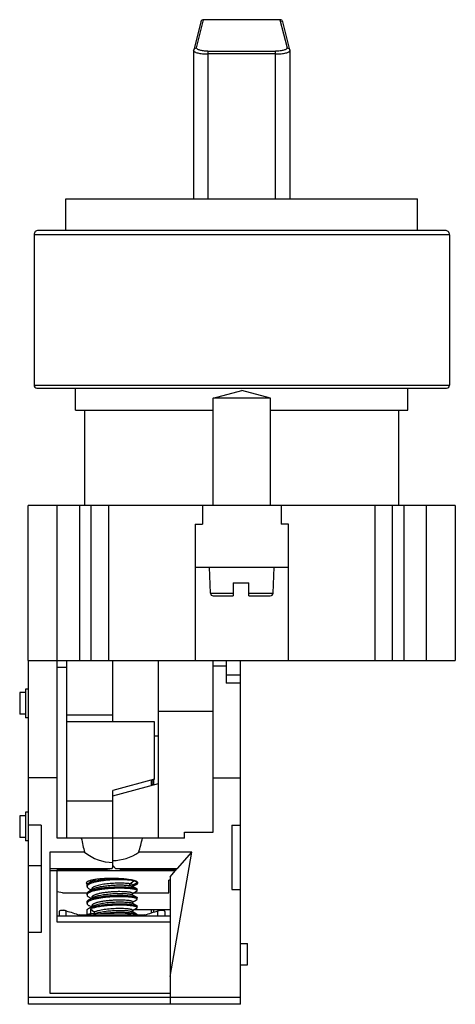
# Model space of a CAD drawing. Header units: millimetres. Extents: x 65.6 to 96, y 55.7 to 124.4.
import ezdxf

# ---------------------------------------------------------------- set-up
doc = ezdxf.new("R2010")
doc.units = ezdxf.units.MM
doc.header["$LTSCALE"] = 30.734
doc.layers.get('0').update_dxf_attribs({"linetype": 'CONTINUOUS'})

msp = doc.modelspace()

# ---------------------------------------------------------------- linework, layer by layer
at = {"color": 7, "linetype": 'Continuous'}
for p, q in [((77.93, 122.482), (78.428, 124.449)), ((78.396, 124.326), (78.428, 124.449)), ((83.753, 124.449), (78.428, 124.449)), ((83.753, 124.449), (83.786, 124.326)), ((83.753, 124.449), (84.251, 122.483)), ((78.106, 123.802), (77.736, 122.336)), ((78.234, 124.299), (78.106, 123.802)), ((77.73, 122.289), (77.736, 122.336)), ((77.73, 122.289), (77.73, 111.949)), ((84.445, 122.336), (84.45, 122.289)), ((84.45, 122.289), (84.45, 111.949)), ((78.73, 122.25), (78.73, 111.949)), ((78.73, 122.25), (83.45, 122.25)), ((83.45, 122.058), (78.73, 122.058)), ((83.45, 111.949), (83.45, 122.25)), ((68.815, 109.749), (68.815, 111.949)), ((68.815, 111.949), (93.365, 111.949)), ((93.365, 109.749), (93.365, 111.949)), ((66.59, 109.449), (66.59, 98.949)), ((95.59, 109.449), (66.59, 109.449)), ((95.29, 109.749), (66.89, 109.749)), ((95.59, 109.449), (95.59, 98.949)), ((66.59, 98.949), (95.59, 98.949)), ((66.79, 98.749), (95.39, 98.749)), ((69.49, 97.199), (69.49, 98.749)), ((79.09, 98.043), (81.09, 98.579)), ((83.09, 98.043), (81.09, 98.579)), ((92.69, 97.199), (92.69, 98.749)), ((79.09, 90.549), (79.09, 98.043)), ((83.09, 98.043), (79.09, 98.043)), ((83.09, 90.549), (83.09, 98.043)), ((69.49, 97.199), (79.09, 97.199)), ((70.14, 90.549), (70.14, 97.199)), ((83.09, 97.199), (92.69, 97.199)), ((92.04, 97.199), (92.04, 90.549)), ((66.19, 79.749), (66.19, 90.549)), ((95.994, 90.549), (66.19, 90.549)), ((68.19, 90.549), (68.19, 79.749)), ((69.79, 79.749), (69.79, 90.549)), ((70.59, 79.749), (70.59, 90.549)), ((71.79, 90.549), (71.79, 79.749)), ((78.34, 90.549), (78.34, 89.249)), ((83.84, 90.549), (83.84, 89.249)), ((90.39, 79.749), (90.39, 90.549)), ((91.59, 90.549), (91.59, 79.749)), ((92.39, 90.549), (92.39, 79.749)), ((93.994, 79.749), (93.994, 90.549)), ((95.994, 90.549), (95.994, 79.749)), ((77.84, 89.249), (77.84, 79.749)), ((77.84, 89.249), (78.34, 89.249)), ((84.34, 89.249), (83.84, 89.249)), ((84.34, 79.749), (84.34, 89.249)), ((77.84, 86.249), (84.34, 86.249)), ((78.904, 84.442), (78.84, 86.249)), ((83.277, 84.442), (83.34, 86.249)), ((80.49, 85.149), (80.49, 84.249)), ((80.49, 85.149), (81.59, 85.149)), ((81.59, 84.249), (81.59, 85.149)), ((78.904, 84.442), (80.49, 84.442)), ((79.103, 84.249), (80.49, 84.249)), ((81.59, 84.442), (83.277, 84.442)), ((81.59, 84.249), (83.078, 84.249)), ((66.19, 79.749), (95.994, 79.749)), ((66.2, 55.749), (66.2, 79.749)), ((68.2, 67.349), (68.2, 79.749)), ((68.89, 67.349), (68.89, 79.749)), ((72.09, 75.449), (72.09, 79.749)), ((75.29, 67.349), (75.29, 79.749)), ((79.09, 67.749), (79.09, 79.749)), ((79.99, 79.749), (79.99, 78.151)), ((80.99, 55.749), (80.99, 79.749)), ((68.89, 79.249), (68.2, 79.249)), ((79.99, 79.348), (79.09, 79.348)), ((79.99, 78.749), (80.99, 78.749)), ((65.99, 77.749), (65.99, 75.749)), ((66.2, 77.749), (65.99, 77.749)), ((80.99, 78.151), (79.99, 78.151)), ((65.59, 77.499), (65.59, 75.999)), ((65.99, 77.499), (65.59, 77.499)), ((65.99, 75.999), (65.59, 75.999)), ((66.2, 75.749), (65.99, 75.749)), ((68.89, 75.949), (72.09, 75.949)), ((79.09, 76.174), (75.29, 76.174)), ((74.99, 75.449), (68.89, 75.449)), ((74.99, 71.449), (74.99, 75.449)), ((75.29, 74.449), (74.99, 74.449)), ((68.2, 71.549), (66.2, 71.549)), ((74.99, 71.449), (72.09, 70.672)), ((79.09, 71.549), (80.99, 71.549)), ((72.09, 70.292), (75.29, 71.149)), ((74.79, 71.015), (74.79, 71.396)), ((74.94, 71.436), (74.94, 71.056)), ((72.09, 65.304), (72.09, 70.672)), ((68.89, 69.942), (72.09, 69.942)), ((65.59, 68.899), (65.59, 67.399)), ((65.99, 68.899), (65.59, 68.899)), ((65.99, 69.149), (65.99, 67.149)), ((66.2, 69.149), (65.99, 69.149)), ((67.1, 68.249), (66.2, 68.249)), ((67.1, 68.249), (67.1, 60.749)), ((80.39, 68.249), (80.99, 68.249)), ((80.39, 68.249), (80.39, 63.749)), ((65.99, 67.399), (65.59, 67.399)), ((77.09, 67.349), (68.2, 67.349)), ((77.09, 67.749), (79.09, 67.749)), ((77.09, 67.349), (77.09, 67.749)), ((66.2, 67.149), (65.99, 67.149)), ((67.7, 66.354), (67.7, 56.529)), ((70.122, 66.354), (67.7, 66.354)), ((77.598, 66.372), (73.906, 66.372)), ((76.09, 57.69), (77.598, 66.372)), ((76.612, 65.229), (77.598, 66.372)), ((67.1, 65.414), (66.2, 65.414)), ((72.01, 65.212), (72.09, 65.304)), ((72.269, 65.229), (72.09, 65.436)), ((72.01, 65.212), (67.7, 65.212)), ((67.7, 65.087), (76.471, 65.087)), ((68.2, 61.492), (68.2, 65.139)), ((71.59, 65.139), (68.2, 65.139)), ((72.01, 65.212), (71.59, 65.139)), ((72.59, 65.173), (72.269, 65.229)), ((72.269, 65.229), (76.612, 65.229)), ((72.59, 65.173), (76.546, 65.173)), ((76.09, 64.646), (76.59, 65.225)), ((76.09, 64.646), (76.09, 55.749)), ((76.612, 65.229), (76.59, 65.225)), ((70.29, 63.973), (70.29, 64.071)), ((70.743, 64.397), (70.432, 64.228)), ((70.486, 64.376), (70.595, 64.317)), ((70.615, 64.378), (70.615, 64.328)), ((73.274, 64.157), (73.556, 64.371)), ((73.274, 64.034), (73.274, 64.157)), ((73.556, 63.877), (73.274, 64.034)), ((73.75, 63.82), (73.438, 63.989)), ((73.465, 64.068), (73.749, 64.223)), ((73.465, 63.975), (73.465, 64.083)), ((73.79, 64.268), (73.79, 64.287)), ((76.09, 64.412), (75.99, 64.412)), ((75.99, 63.524), (75.99, 64.412)), ((68.59, 63.524), (68.2, 63.591)), ((68.59, 63.524), (70.308, 63.524)), ((70.29, 63.382), (70.29, 63.479)), ((70.74, 63.805), (70.429, 63.636)), ((70.429, 63.225), (70.595, 63.135)), ((70.43, 63.815), (70.595, 63.726)), ((70.743, 63.216), (70.432, 63.047)), ((70.616, 63.787), (70.616, 63.738)), ((73.751, 63.228), (73.439, 63.398)), ((73.465, 63.477), (73.751, 63.633)), ((73.465, 63.383), (73.465, 63.492)), ((73.551, 63.524), (75.99, 63.524)), ((73.79, 63.677), (73.79, 63.775)), ((80.39, 63.749), (80.99, 63.749)), ((70.29, 62.79), (70.29, 62.888)), ((70.431, 62.634), (70.595, 62.544)), ((70.743, 62.625), (70.432, 62.455)), ((70.616, 63.196), (70.616, 63.147)), ((70.616, 62.605), (70.616, 62.555)), ((73.75, 62.638), (73.438, 62.808)), ((73.465, 62.886), (73.75, 63.041)), ((73.465, 62.793), (73.465, 62.901)), ((73.79, 63.086), (73.79, 63.184)), ((73.79, 62.495), (73.79, 62.593)), ((76.09, 61.898), (68.2, 61.898)), ((68.34, 62.18), (68.34, 61.898)), ((68.84, 61.898), (68.84, 62.267)), ((70.29, 61.974), (70.289, 61.959)), ((70.29, 61.974), (70.29, 62.298)), ((70.29, 61.974), (70.29, 61.973)), ((70.525, 62.401), (70.807, 62.188)), ((70.525, 62.401), (70.525, 62.047)), ((70.79, 62.06), (73.29, 62.06)), ((70.807, 62.065), (70.799, 62.06)), ((70.807, 62.065), (70.807, 62.188)), ((70.916, 61.936), (70.922, 62.06)), ((73.165, 61.936), (73.159, 62.06)), ((73.749, 62.047), (73.438, 62.217)), ((73.465, 62.295), (73.749, 62.45)), ((73.465, 62.202), (73.465, 62.31)), ((76.09, 62.349), (73.564, 62.349)), ((73.79, 61.974), (73.79, 62.002)), ((73.792, 61.959), (73.79, 61.974)), ((73.79, 61.973), (73.79, 61.974)), ((74.79, 62.132), (74.79, 62.349)), ((74.94, 62.349), (74.94, 62.18)), ((75.24, 61.898), (75.24, 62.267)), ((75.74, 61.898), (75.74, 62.18)), ((76.09, 61.492), (68.2, 61.492)), ((67.1, 60.749), (66.2, 60.749)), ((80.99, 59.999), (81.49, 59.999)), ((81.49, 58.499), (81.49, 59.999)), ((80.99, 58.499), (81.49, 58.499)), ((67.7, 56.529), (76.09, 56.529)), ((66.2, 56.249), (80.99, 56.249)), ((80.99, 55.749), (66.2, 55.749))]:
    msp.add_line(p, q, dxfattribs=at)
for points in [[(84.445, 122.336), (84.232, 123.182), (83.947, 124.299)], [(74.79, 71.093), (74.791, 71.093), (74.807, 71.097), (74.828, 71.105), (74.856, 71.119), (74.885, 71.144), (74.91, 71.178), (74.927, 71.223), (74.93, 71.258)], [(74.93, 71.258), (74.926, 71.295), (74.909, 71.339), (74.883, 71.374), (74.854, 71.398), (74.835, 71.408)]]:
    msp.add_lwpolyline(points, dxfattribs=at)
for centre, radius, start, end in [((78.428, 124.249), 0.2, 89.88241, 165.53713), ((83.753, 124.249), 0.2, 14.4628, 90.11762), ((66.89, 109.449), 0.3, 89.99999, 180), ((95.29, 109.449), 0.3, 0, 90.00001), ((66.79, 98.949), 0.2, 180, 270), ((95.39, 98.949), 0.2, 270, 360), ((79.103, 84.449), 0.2, 182, 270), ((83.078, 84.449), 0.2, 270, 358), ((72.579, 54.243), 10.293, 92.05877, 92.99642), ((68.44, 62.18), 0.0993, 165.68735, 179.9329), ((68.241, 60.051), 2.296, 74.85292, 76.27243), ((69.662, 62.06), 0.775, 352.04871, 358.13483), ((13.669, 64.923), 57.193, 357.00973, 357.13058), ((130.412, 64.923), 57.193, 182.86942, 182.99028), ((75.84, 60.051), 2.296, 103.72692, 105.14663), ((75.641, 62.18), 0.0993, 0.06738, 14.31574)]:
    msp.add_arc(centre, radius, start, end, dxfattribs=at)
for centre, major_axis, ratio, start_param, end_param in [((72.09, 83.019), (0, 20.156), 0.173648, -3.821778, -3.738933), ((72.09, 83.604), (0, 20.156), 0.173648, -2.59628, -2.50894), ((72.09, 69.707), (0, 4.055), 0.863218, -3.738933, -3.141593), ((72.09, 69.838), (0, 4.055), 0.863218, -3.141593, -2.59628)]:
    msp.add_ellipse(centre, major_axis=major_axis, ratio=ratio, start_param=start_param, end_param=end_param, dxfattribs=at)
for points, knots in [([(77.73, 122.289), (77.73, 122.274), (77.745, 122.249), (77.774, 122.224), (77.822, 122.194), (77.904, 122.159), (78.027, 122.125), (78.177, 122.097), (78.348, 122.075), (78.535, 122.061), (78.665, 122.058), (78.73, 122.058)], [0, 0, 0, 0, 0.043387, 0.073076, 0.109568, 0.203366, 0.324217, 0.469426, 0.634455, 0.813654, 1, 1, 1, 1]), ([(77.736, 122.336), (77.746, 122.378), (77.798, 122.455), (77.887, 122.483), (77.93, 122.482)], [0, 0, 0, 0, 0.49382, 1, 1, 1, 1]), ([(78.73, 122.25), (78.627, 122.25), (78.477, 122.258), (78.288, 122.288), (78.168, 122.317), (78.069, 122.352), (77.985, 122.395), (77.932, 122.447), (77.931, 122.482)], [0, 0, 0, 0, 0.357473, 0.519235, 0.662319, 0.782629, 0.878223, 1, 1, 1, 1]), ([(84.251, 122.483), (84.249, 122.467), (84.235, 122.432), (84.186, 122.39), (84.112, 122.352), (84.014, 122.317), (83.895, 122.289), (83.757, 122.267), (83.607, 122.253), (83.503, 122.25), (83.45, 122.25)], [0, 0, 0, 0, 0.053457, 0.123797, 0.218688, 0.338214, 0.480656, 0.642174, 0.81753, 1, 1, 1, 1]), ([(83.45, 122.058), (83.58, 122.059), (83.767, 122.067), (84.004, 122.097), (84.154, 122.125), (84.277, 122.159), (84.359, 122.194), (84.407, 122.224), (84.436, 122.249), (84.45, 122.274), (84.45, 122.289)], [0, 0, 0, 0, 0.365472, 0.5305, 0.675717, 0.796581, 0.890407, 0.926914, 0.956607, 1, 1, 1, 1]), ([(84.251, 122.483), (84.294, 122.483), (84.383, 122.455), (84.435, 122.378), (84.445, 122.336)], [0, 0, 0, 0, 0.50645, 1, 1, 1, 1]), ([(74.93, 71.258), (74.93, 71.258), (74.93, 71.257), (74.927, 71.256), (74.92, 71.254), (74.91, 71.252), (74.895, 71.25), (74.875, 71.249), (74.852, 71.247), (74.824, 71.245), (74.804, 71.244), (74.794, 71.243)], [0, 0, 0, 0, 0.007866, 0.021501, 0.070508, 0.149811, 0.25957, 0.399674, 0.56993, 0.770118, 1, 1, 1, 1]), ([(72.04, 64.531), (71.923, 64.531), (71.694, 64.527), (71.36, 64.51), (71.052, 64.482), (70.818, 64.45), (70.653, 64.418), (70.548, 64.394), (70.457, 64.368), (70.381, 64.341), (70.321, 64.313), (70.282, 64.287), (70.26, 64.265), (70.246, 64.246), (70.24, 64.229), (70.24, 64.218)], [0, 0, 0, 0, 0.187667, 0.368334, 0.53533, 0.682547, 0.747087, 0.804832, 0.855352, 0.898341, 0.933685, 0.961591, 0.973009, 0.982987, 1, 1, 1, 1]), ([(70.24, 64.218), (70.24, 64.211), (70.245, 64.19), (70.269, 64.16), (70.294, 64.142), (70.309, 64.133)], [0, 0, 0, 0, 0.194003, 0.539943, 1, 1, 1, 1]), ([(70.29, 64.071), (70.29, 64.084), (70.298, 64.114), (70.327, 64.155), (70.373, 64.193), (70.411, 64.216), (70.432, 64.228)], [0, 0, 0, 0, 0.186247, 0.403388, 0.671612, 1, 1, 1, 1]), ([(70.317, 64.041), (70.309, 64.031), (70.296, 64.009), (70.29, 63.984), (70.29, 63.973)], [0, 0, 0, 0, 0.529569, 1, 1, 1, 1]), ([(70.29, 63.973), (70.29, 63.959), (70.298, 63.929), (70.327, 63.889), (70.372, 63.85), (70.409, 63.827), (70.43, 63.815)], [0, 0, 0, 0, 0.186921, 0.404989, 0.673131, 1, 1, 1, 1]), ([(72.04, 64.424), (71.84, 64.413), (71.548, 64.389), (71.173, 64.337), (70.925, 64.291), (70.711, 64.239), (70.557, 64.189), (70.457, 64.144), (70.398, 64.111), (70.351, 64.078), (70.326, 64.054), (70.317, 64.041)], [0, 0, 0, 0, 0.33573, 0.491758, 0.633795, 0.757968, 0.861256, 0.904454, 0.941862, 0.973563, 1, 1, 1, 1]), ([(70.429, 63.636), (70.467, 63.656), (70.554, 63.694), (70.703, 63.743), (70.879, 63.788), (71.08, 63.828), (71.302, 63.863), (71.624, 63.902), (71.872, 63.922), (72.04, 63.931)], [0, 0, 0, 0, 0.077819, 0.172985, 0.284215, 0.409539, 0.546583, 0.692656, 1, 1, 1, 1]), ([(70.432, 64.228), (70.469, 64.248), (70.557, 64.287), (70.706, 64.335), (70.882, 64.379), (71.161, 64.435), (71.55, 64.488), (71.873, 64.513), (72.04, 64.522)], [0, 0, 0, 0, 0.078259, 0.173665, 0.284935, 0.410226, 0.693099, 1, 1, 1, 1]), ([(70.621, 64.409), (70.62, 64.407), (70.617, 64.397), (70.616, 64.386), (70.616, 64.378)], [0, 0, 0, 0, 0.257332, 1, 1, 1, 1]), ([(73.274, 64.157), (73.264, 64.159), (73.244, 64.163), (73.2, 64.169), (73.112, 64.179), (72.972, 64.19), (72.786, 64.199), (72.581, 64.202), (72.361, 64.199), (72.133, 64.189), (71.902, 64.174), (71.675, 64.151), (71.457, 64.123), (71.255, 64.088), (71.074, 64.049), (70.918, 64.005), (70.807, 63.963), (70.735, 63.926), (70.693, 63.9), (70.659, 63.873), (70.635, 63.846), (70.619, 63.817), (70.616, 63.797), (70.616, 63.788)], [0, 0, 0, 0, 0.010958, 0.022698, 0.048245, 0.107025, 0.174798, 0.249743, 0.329929, 0.413317, 0.497744, 0.581025, 0.661056, 0.735808, 0.80338, 0.862268, 0.911355, 0.932006, 0.950013, 0.965438, 0.978529, 0.989782, 1, 1, 1, 1]), ([(70.74, 63.805), (70.77, 63.821), (70.838, 63.852), (70.953, 63.891), (71.087, 63.928), (71.299, 63.975), (71.595, 64.02), (71.905, 64.051), (72.162, 64.068), (72.413, 64.077), (72.655, 64.079), (72.881, 64.072), (73.029, 64.063), (73.159, 64.051), (73.238, 64.04), (73.274, 64.034)], [0, 0, 0, 0, 0.039516, 0.086875, 0.141522, 0.202658, 0.340282, 0.490203, 0.56645, 0.641704, 0.783777, 0.848037, 0.906179, 0.957122, 1, 1, 1, 1]), ([(70.743, 64.397), (70.753, 64.403), (70.797, 64.425), (70.843, 64.444), (70.88, 64.457)], [0, 0, 0, 0, 0.224712, 1, 1, 1, 1]), ([(73.803, 64.282), (73.791, 64.291), (73.763, 64.31), (73.712, 64.335), (73.65, 64.359), (73.544, 64.392), (73.386, 64.428), (73.167, 64.464), (72.915, 64.493), (72.536, 64.523), (72.242, 64.531), (72.04, 64.531)], [0, 0, 0, 0, 0.025409, 0.05667, 0.093959, 0.137233, 0.240969, 0.365612, 0.507934, 0.664059, 1, 1, 1, 1]), ([(73.556, 64.371), (73.514, 64.379), (73.421, 64.393), (73.271, 64.41), (73.1, 64.424), (72.838, 64.437), (72.483, 64.441), (72.191, 64.432), (72.04, 64.424)], [0, 0, 0, 0, 0.084781, 0.184803, 0.298453, 0.423913, 0.701725, 1, 1, 1, 1]), ([(72.04, 63.931), (72.191, 63.94), (72.483, 63.948), (72.896, 63.943), (73.208, 63.925), (73.421, 63.901), (73.514, 63.886), (73.556, 63.877)], [0, 0, 0, 0, 0.29828, 0.576107, 0.815132, 0.915171, 1, 1, 1, 1]), ([(73.465, 64.083), (73.465, 64.087), (73.462, 64.095), (73.452, 64.104), (73.436, 64.114), (73.405, 64.128), (73.35, 64.143), (73.302, 64.153), (73.274, 64.157)], [0, 0, 0, 0, 0.049288, 0.112868, 0.197981, 0.307536, 0.603314, 1, 1, 1, 1]), ([(73.274, 64.034), (73.292, 64.031), (73.326, 64.025), (73.372, 64.014), (73.409, 64.003), (73.43, 63.994), (73.438, 63.989)], [0, 0, 0, 0, 0.32545, 0.60021, 0.825067, 1, 1, 1, 1]), ([(73.469, 64.028), (73.497, 64.034), (73.551, 64.048), (73.625, 64.069), (73.689, 64.092), (73.743, 64.116), (73.785, 64.14), (73.816, 64.164), (73.835, 64.19), (73.84, 64.21), (73.84, 64.218)], [0, 0, 0, 0, 0.200277, 0.378821, 0.534901, 0.668192, 0.778925, 0.86839, 0.939784, 1, 1, 1, 1]), ([(73.556, 64.371), (73.574, 64.367), (73.608, 64.36), (73.655, 64.348), (73.696, 64.336), (73.729, 64.323), (73.755, 64.31), (73.775, 64.297), (73.787, 64.283), (73.79, 64.273), (73.79, 64.268)], [0, 0, 0, 0, 0.207647, 0.391354, 0.55045, 0.68464, 0.79431, 0.88064, 0.946755, 1, 1, 1, 1]), ([(73.79, 64.268), (73.79, 64.264), (73.788, 64.256), (73.78, 64.244), (73.767, 64.233), (73.756, 64.226), (73.749, 64.223)], [0, 0, 0, 0, 0.183172, 0.399151, 0.667998, 1, 1, 1, 1]), ([(73.84, 64.218), (73.84, 64.224), (73.839, 64.235), (73.828, 64.258), (73.814, 64.273), (73.803, 64.282)], [0, 0, 0, 0, 0.212945, 0.442699, 1, 1, 1, 1]), ([(70.29, 63.479), (70.29, 63.493), (70.298, 63.523), (70.326, 63.563), (70.371, 63.602), (70.408, 63.625), (70.429, 63.636)], [0, 0, 0, 0, 0.187502, 0.405723, 0.673581, 1, 1, 1, 1]), ([(70.318, 63.451), (70.309, 63.441), (70.296, 63.419), (70.29, 63.393), (70.29, 63.382)], [0, 0, 0, 0, 0.529599, 1, 1, 1, 1]), ([(70.29, 63.382), (70.29, 63.368), (70.298, 63.338), (70.326, 63.298), (70.371, 63.259), (70.408, 63.237), (70.429, 63.225)], [0, 0, 0, 0, 0.18815, 0.406311, 0.673701, 1, 1, 1, 1]), ([(72.04, 63.242), (71.84, 63.231), (71.547, 63.207), (71.172, 63.156), (70.924, 63.11), (70.71, 63.057), (70.556, 63.006), (70.456, 62.962), (70.397, 62.93), (70.351, 62.896), (70.326, 62.872), (70.316, 62.859)], [0, 0, 0, 0, 0.335958, 0.492031, 0.634117, 0.75835, 0.861554, 0.904628, 0.941905, 0.973538, 1, 1, 1, 1]), ([(72.04, 63.833), (71.939, 63.828), (71.74, 63.814), (71.448, 63.784), (71.174, 63.746), (70.926, 63.701), (70.712, 63.649), (70.558, 63.598), (70.458, 63.554), (70.399, 63.521), (70.352, 63.488), (70.327, 63.464), (70.318, 63.451)], [0, 0, 0, 0, 0.17008, 0.335478, 0.491384, 0.633362, 0.757599, 0.861026, 0.904265, 0.941703, 0.973461, 1, 1, 1, 1]), ([(70.432, 63.047), (70.47, 63.067), (70.557, 63.105), (70.706, 63.153), (70.883, 63.198), (71.162, 63.253), (71.466, 63.295), (71.788, 63.324), (71.956, 63.336), (72.04, 63.34)], [0, 0, 0, 0, 0.07825, 0.173626, 0.284939, 0.410275, 0.693115, 0.845093, 1, 1, 1, 1]), ([(73.465, 63.492), (73.465, 63.494), (73.464, 63.5), (73.459, 63.508), (73.45, 63.515), (73.432, 63.526), (73.401, 63.538), (73.354, 63.551), (73.294, 63.564), (73.222, 63.575), (73.139, 63.585), (73.008, 63.597), (72.823, 63.607), (72.579, 63.611), (72.315, 63.607), (72.04, 63.593), (71.765, 63.571), (71.5, 63.538), (71.256, 63.498), (71.071, 63.457), (70.94, 63.42), (70.857, 63.391), (70.785, 63.361), (70.725, 63.33), (70.678, 63.299), (70.643, 63.266), (70.621, 63.232), (70.616, 63.207), (70.616, 63.196)], [0, 0, 0, 0, 0.00261, 0.005678, 0.009495, 0.01421, 0.02657, 0.042992, 0.063461, 0.087875, 0.116065, 0.147781, 0.220502, 0.303309, 0.393188, 0.48678, 0.580572, 0.671113, 0.755033, 0.829398, 0.862243, 0.891854, 0.918024, 0.940613, 0.959657, 0.975418, 0.988494, 1, 1, 1, 1]), ([(70.742, 63.216), (70.777, 63.235), (70.859, 63.27), (70.997, 63.314), (71.16, 63.354), (71.416, 63.405), (71.768, 63.45), (72.131, 63.476), (72.424, 63.486), (72.634, 63.487), (72.828, 63.483), (73.003, 63.474), (73.154, 63.461), (73.277, 63.444), (73.361, 63.427), (73.412, 63.411), (73.431, 63.402), (73.439, 63.398)], [0, 0, 0, 0, 0.043515, 0.096671, 0.158566, 0.227925, 0.382702, 0.54666, 0.62721, 0.704185, 0.775743, 0.840187, 0.895974, 0.941759, 0.976584, 0.989722, 1, 1, 1, 1]), ([(73.79, 63.677), (73.79, 63.68), (73.789, 63.688), (73.782, 63.698), (73.771, 63.709), (73.749, 63.723), (73.711, 63.74), (73.653, 63.758), (73.579, 63.776), (73.491, 63.791), (73.389, 63.806), (73.274, 63.819), (73.147, 63.83), (72.958, 63.841), (72.588, 63.852), (72.263, 63.845), (72.04, 63.833)], [0, 0, 0, 0, 0.005923, 0.01272, 0.020962, 0.030966, 0.056831, 0.090896, 0.133176, 0.183452, 0.241341, 0.306354, 0.377892, 0.455302, 0.624831, 1, 1, 1, 1]), ([(72.04, 63.34), (72.139, 63.346), (72.333, 63.353), (72.618, 63.356), (72.885, 63.351), (73.129, 63.339), (73.342, 63.32), (73.496, 63.299), (73.599, 63.278), (73.66, 63.263), (73.71, 63.247), (73.739, 63.235), (73.751, 63.228)], [0, 0, 0, 0, 0.171627, 0.33821, 0.495108, 0.637938, 0.762753, 0.866237, 0.909147, 0.945828, 0.976118, 1, 1, 1, 1]), ([(73.79, 63.086), (73.79, 63.09), (73.789, 63.097), (73.782, 63.108), (73.771, 63.118), (73.749, 63.132), (73.711, 63.149), (73.653, 63.167), (73.579, 63.184), (73.491, 63.201), (73.389, 63.215), (73.274, 63.228), (73.147, 63.239), (72.958, 63.25), (72.702, 63.257), (72.377, 63.257), (72.154, 63.248), (72.04, 63.242)], [0, 0, 0, 0, 0.005931, 0.012704, 0.020908, 0.030874, 0.056682, 0.09073, 0.133028, 0.183336, 0.24125, 0.306265, 0.377794, 0.455195, 0.62474, 0.80863, 1, 1, 1, 1]), ([(73.556, 63.877), (73.595, 63.87), (73.649, 63.858), (73.713, 63.837), (73.739, 63.826), (73.75, 63.82)], [0, 0, 0, 0, 0.588446, 0.816431, 1, 1, 1, 1]), ([(73.75, 63.82), (73.756, 63.817), (73.767, 63.81), (73.78, 63.799), (73.788, 63.787), (73.79, 63.779), (73.79, 63.775)], [0, 0, 0, 0, 0.330584, 0.598937, 0.815439, 1, 1, 1, 1]), ([(73.751, 63.633), (73.757, 63.636), (73.768, 63.642), (73.78, 63.653), (73.788, 63.665), (73.79, 63.673), (73.79, 63.677)], [0, 0, 0, 0, 0.329662, 0.597315, 0.81387, 1, 1, 1, 1]), ([(73.751, 63.228), (73.757, 63.225), (73.767, 63.218), (73.78, 63.208), (73.788, 63.196), (73.79, 63.188), (73.79, 63.184)], [0, 0, 0, 0, 0.331241, 0.599398, 0.815336, 1, 1, 1, 1]), ([(70.29, 62.888), (70.29, 62.902), (70.298, 62.932), (70.327, 62.973), (70.373, 63.012), (70.411, 63.035), (70.432, 63.047)], [0, 0, 0, 0, 0.185833, 0.403369, 0.671891, 1, 1, 1, 1]), ([(70.316, 62.859), (70.308, 62.848), (70.296, 62.827), (70.29, 62.802), (70.29, 62.79)], [0, 0, 0, 0, 0.529216, 1, 1, 1, 1]), ([(70.29, 62.79), (70.29, 62.777), (70.298, 62.747), (70.327, 62.706), (70.372, 62.668), (70.41, 62.645), (70.431, 62.634)], [0, 0, 0, 0, 0.187106, 0.404504, 0.672302, 1, 1, 1, 1]), ([(70.432, 62.455), (70.47, 62.476), (70.557, 62.514), (70.706, 62.563), (70.882, 62.607), (71.162, 62.662), (71.466, 62.704), (71.788, 62.734), (71.956, 62.745), (72.04, 62.749)], [0, 0, 0, 0, 0.078296, 0.173713, 0.284991, 0.410283, 0.693126, 0.845101, 1, 1, 1, 1]), ([(72.04, 62.651), (71.889, 62.643), (71.597, 62.621), (71.241, 62.576), (70.98, 62.529), (70.809, 62.491), (70.659, 62.45), (70.567, 62.418), (70.525, 62.401)], [0, 0, 0, 0, 0.294723, 0.570831, 0.696332, 0.810755, 0.912439, 1, 1, 1, 1]), ([(73.465, 62.901), (73.465, 62.903), (73.464, 62.909), (73.459, 62.917), (73.45, 62.924), (73.432, 62.935), (73.401, 62.947), (73.354, 62.96), (73.295, 62.972), (73.223, 62.984), (73.14, 62.994), (73.009, 63.006), (72.823, 63.016), (72.58, 63.02), (72.316, 63.016), (72.041, 63.003), (71.766, 62.979), (71.501, 62.948), (71.257, 62.908), (71.072, 62.866), (70.941, 62.829), (70.858, 62.8), (70.786, 62.771), (70.726, 62.74), (70.678, 62.708), (70.643, 62.675), (70.621, 62.641), (70.615, 62.616), (70.615, 62.605)], [0, 0, 0, 0, 0.002608, 0.00565, 0.009428, 0.014097, 0.02637, 0.042731, 0.063191, 0.087633, 0.115828, 0.14751, 0.220134, 0.30291, 0.392801, 0.486384, 0.580191, 0.670726, 0.754678, 0.829149, 0.862035, 0.89164, 0.917771, 0.940358, 0.959457, 0.975308, 0.988466, 1, 1, 1, 1]), ([(70.743, 62.625), (70.778, 62.644), (70.859, 62.679), (70.997, 62.723), (71.16, 62.763), (71.416, 62.813), (71.692, 62.85), (71.982, 62.874), (72.274, 62.892), (72.558, 62.898), (72.825, 62.893), (73, 62.883), (73.151, 62.87), (73.275, 62.854), (73.359, 62.837), (73.41, 62.82), (73.43, 62.812), (73.439, 62.807)], [0, 0, 0, 0, 0.043492, 0.096597, 0.15844, 0.227729, 0.382292, 0.464006, 0.546087, 0.703529, 0.775088, 0.83955, 0.895413, 0.94137, 0.976385, 0.989618, 1, 1, 1, 1]), ([(72.04, 62.749), (72.139, 62.754), (72.332, 62.762), (72.616, 62.765), (72.884, 62.761), (73.127, 62.748), (73.339, 62.729), (73.494, 62.708), (73.597, 62.688), (73.659, 62.673), (73.709, 62.657), (73.737, 62.644), (73.75, 62.638)], [0, 0, 0, 0, 0.171347, 0.337673, 0.49437, 0.637119, 0.761971, 0.865563, 0.908565, 0.945383, 0.975866, 1, 1, 1, 1]), ([(73.79, 62.495), (73.79, 62.499), (73.789, 62.506), (73.782, 62.517), (73.771, 62.527), (73.749, 62.541), (73.711, 62.558), (73.653, 62.576), (73.579, 62.594), (73.491, 62.61), (73.389, 62.625), (73.274, 62.637), (73.147, 62.648), (72.958, 62.659), (72.702, 62.667), (72.377, 62.666), (72.154, 62.657), (72.04, 62.651)], [0, 0, 0, 0, 0.005865, 0.01258, 0.020745, 0.030692, 0.056509, 0.090602, 0.132944, 0.183266, 0.24117, 0.306172, 0.377699, 0.455112, 0.624699, 0.808608, 1, 1, 1, 1]), ([(73.75, 63.041), (73.756, 63.045), (73.767, 63.051), (73.78, 63.062), (73.788, 63.074), (73.79, 63.082), (73.79, 63.086)], [0, 0, 0, 0, 0.329587, 0.59754, 0.814376, 1, 1, 1, 1]), ([(73.75, 62.638), (73.756, 62.635), (73.767, 62.628), (73.78, 62.617), (73.788, 62.605), (73.79, 62.597), (73.79, 62.593)], [0, 0, 0, 0, 0.332554, 0.601466, 0.817151, 1, 1, 1, 1]), ([(68.382, 62.267), (68.377, 62.262), (68.361, 62.244), (68.348, 62.222), (68.344, 62.204)], [0, 0, 0, 0, 0.275772, 1, 1, 1, 1]), ([(68.382, 62.267), (68.395, 62.28), (68.428, 62.303), (68.49, 62.321), (68.563, 62.324), (68.614, 62.317), (68.641, 62.312)], [0, 0, 0, 0, 0.201006, 0.432082, 0.699352, 1, 1, 1, 1]), ([(68.785, 62.281), (68.773, 62.284), (68.725, 62.295), (68.677, 62.305), (68.641, 62.312)], [0, 0, 0, 0, 0.257475, 1, 1, 1, 1]), ([(68.84, 62.267), (68.993, 62.225), (69.296, 62.133), (69.597, 62.034), (69.748, 61.986)], [0, 0, 0, 0, 0.50004, 1, 1, 1, 1]), ([(74.333, 61.986), (73.951, 61.965), (73.187, 61.931), (72.04, 61.912), (70.894, 61.931), (70.13, 61.965), (69.748, 61.986)], [0, 0, 0, 0, 0.249998, 0.5, 0.750002, 1, 1, 1, 1]), ([(70.29, 62.298), (70.29, 62.312), (70.298, 62.341), (70.327, 62.382), (70.373, 62.421), (70.411, 62.444), (70.432, 62.455)], [0, 0, 0, 0, 0.186022, 0.403133, 0.671464, 1, 1, 1, 1]), ([(70.437, 62.035), (70.416, 62.031), (70.387, 62.025), (70.351, 62.015), (70.33, 62.007), (70.313, 62), (70.301, 61.992), (70.293, 61.983), (70.291, 61.976), (70.29, 61.974)], [0, 0, 0, 0, 0.384631, 0.54377, 0.679312, 0.79073, 0.878832, 0.946301, 1, 1, 1, 1]), ([(70.79, 62.06), (70.727, 62.06), (70.634, 62.057), (70.516, 62.047), (70.462, 62.039), (70.437, 62.035)], [0, 0, 0, 0, 0.539591, 0.784228, 1, 1, 1, 1]), ([(73.465, 62.311), (73.465, 62.321), (73.451, 62.333), (73.435, 62.342), (73.416, 62.35), (73.387, 62.36), (73.345, 62.371), (73.294, 62.382), (73.235, 62.391), (73.141, 62.404), (73.006, 62.416), (72.752, 62.428), (72.396, 62.43), (72.024, 62.411), (71.719, 62.383), (71.499, 62.356), (71.294, 62.323), (71.108, 62.284), (70.968, 62.247), (70.881, 62.217), (70.837, 62.201), (70.817, 62.192), (70.807, 62.188)], [0, 0, 0, 0, 0.011536, 0.016061, 0.021345, 0.034261, 0.050345, 0.069533, 0.091713, 0.116755, 0.1748, 0.242291, 0.398622, 0.569558, 0.655048, 0.737603, 0.815177, 0.885871, 0.94793, 0.975295, 0.988008, 1, 1, 1, 1]), ([(70.807, 62.065), (70.846, 62.082), (70.935, 62.114), (71.081, 62.155), (71.25, 62.191), (71.436, 62.223), (71.636, 62.25), (71.916, 62.28), (72.2, 62.298), (72.479, 62.305), (72.677, 62.305), (72.86, 62.301), (73.025, 62.291), (73.167, 62.277), (73.283, 62.261), (73.363, 62.245), (73.411, 62.229), (73.43, 62.221), (73.438, 62.217)], [0, 0, 0, 0, 0.048567, 0.105901, 0.170917, 0.242292, 0.318524, 0.397984, 0.559597, 0.638189, 0.712972, 0.782267, 0.844521, 0.898408, 0.942804, 0.976819, 0.989765, 1, 1, 1, 1]), ([(73.159, 62.06), (72.787, 62.044), (72.04, 62.024), (71.294, 62.044), (70.922, 62.06)], [0, 0, 0, 0, 0.499999, 1, 1, 1, 1]), ([(71.12, 62.061), (71.267, 62.086), (71.573, 62.126), (71.881, 62.15), (72.04, 62.159)], [0, 0, 0, 0, 0.481679, 1, 1, 1, 1]), ([(72.04, 62.159), (72.234, 62.169), (72.518, 62.176), (72.883, 62.17), (73.126, 62.157), (73.339, 62.138), (73.493, 62.117), (73.597, 62.097), (73.658, 62.082), (73.708, 62.066), (73.737, 62.054), (73.749, 62.047)], [0, 0, 0, 0, 0.337571, 0.494231, 0.636957, 0.761848, 0.86551, 0.90853, 0.945347, 0.975835, 1, 1, 1, 1]), ([(73.79, 61.974), (73.79, 61.976), (73.788, 61.983), (73.78, 61.992), (73.768, 62), (73.751, 62.007), (73.73, 62.015), (73.694, 62.025), (73.639, 62.036), (73.565, 62.047), (73.479, 62.054), (73.387, 62.059), (73.323, 62.06), (73.29, 62.06)], [0, 0, 0, 0, 0.017055, 0.038491, 0.066492, 0.101916, 0.145017, 0.195621, 0.317888, 0.465122, 0.63199, 0.812513, 1, 1, 1, 1]), ([(73.749, 62.45), (73.755, 62.453), (73.766, 62.46), (73.78, 62.471), (73.788, 62.483), (73.79, 62.491), (73.79, 62.495)], [0, 0, 0, 0, 0.332152, 0.601003, 0.816892, 1, 1, 1, 1]), ([(73.749, 62.047), (73.756, 62.044), (73.767, 62.037), (73.78, 62.026), (73.788, 62.014), (73.79, 62.006), (73.79, 62.002)], [0, 0, 0, 0, 0.331447, 0.600072, 0.816236, 1, 1, 1, 1]), ([(74.333, 61.986), (74.484, 62.034), (74.785, 62.133), (75.088, 62.225), (75.24, 62.267)], [0, 0, 0, 0, 0.49996, 1, 1, 1, 1]), ([(75.44, 62.312), (75.428, 62.31), (75.38, 62.301), (75.332, 62.29), (75.296, 62.281)], [0, 0, 0, 0, 0.241222, 1, 1, 1, 1]), ([(75.44, 62.312), (75.467, 62.317), (75.518, 62.324), (75.591, 62.321), (75.653, 62.303), (75.686, 62.28), (75.699, 62.267)], [0, 0, 0, 0, 0.300651, 0.567917, 0.798993, 1, 1, 1, 1]), ([(75.737, 62.204), (75.736, 62.21), (75.728, 62.233), (75.712, 62.254), (75.699, 62.267)], [0, 0, 0, 0, 0.229644, 1, 1, 1, 1])]:
    msp.add_open_spline(points, degree=3, knots=knots, dxfattribs=at)

doc.saveas('drawing.dxf')
